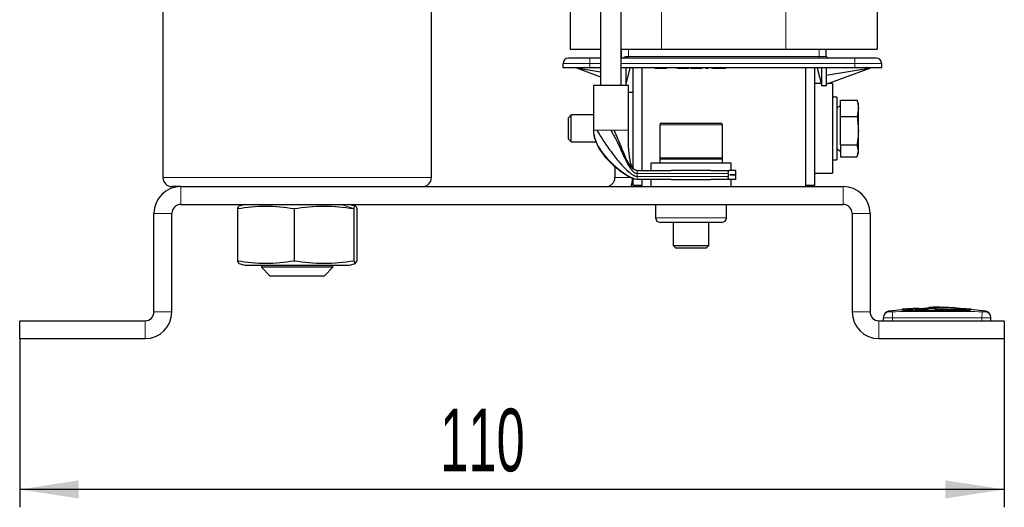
# Model space of a CAD drawing. Header units: millimetres. Extents: x 5 to 418, y 2 to 292.
# Tile 37 of 40: x 179 to 234, y 166 to 193. Entities that reach past the tile are written whole.
import ezdxf

# ---------------------------------------------------------------- set-up
doc = ezdxf.new("R2010")
doc.units = ezdxf.units.MM
doc.layers.add('SLD-0', color=7, linetype='Continuous')
doc.styles.add('SLDTEXTSTYLE0', font='TXT', dxfattribs={"width": 0.605})
doc.dimstyles.new('SLDDIMSTYLE0', dxfattribs={"dimtxt": 3.5, "dimasz": 3.302, "dimexe": 0, "dimexo": 0.0625, "dimgap": 0.875, "dimtad": 1, "dimlfac": 2, "dimrnd": 1e-09, "dimzin": 12, "dimdsep": 46, "dimtxsty": 'SLDTEXTSTYLE0', "dimsah": 1, "dimcen": 0.09, "dimadec": 0, "dimazin": 3, "dimtfac": 1, "dimtofl": 0, "dimtmove": 0, "dimatfit": 3, "dimfxl": 1, "dimfrac": 2, "dimtolj": 1, "dimtzin": 12, "dimarcsym": 0})

# ---------------------------------------------------------------- blocks, each defined once
blk = doc.blocks.new('_D_2')
at = {"layer": 'SLD-0', "color": 7}
for p, q in [((179.143, 175.08), (179.143, 165.655)), ((234.143, 175.08), (234.143, 165.655)), ((234.143, 166.655), (179.143, 166.655))]:
    blk.add_line(p, q, dxfattribs=at)
for points in [[(179.143, 166.655), (182.445, 166.147), (182.445, 167.163)], [(234.143, 166.655), (230.841, 167.163), (230.841, 166.147)]]:
    blk.add_solid(points, dxfattribs=at)
at = {"layer": 'SLD-0', "color": 7, "insert": (202.632, 171.167), "char_height": 3.5, "attachment_point": 1, "style": 'SLDTEXTSTYLE0'}
blk.add_mtext('110', dxfattribs=at)

msp = doc.modelspace()

# ---------------------------------------------------------------- linework, layer by layer
at = {"color": 7, "linetype": 'Continuous', "lineweight": 25}
for p, q in [((211.5929, 212.4713), (211.5929, 189.2298)), ((212.7429, 189.2298), (212.7429, 212.4713)), ((187.1429, 210.0798), (187.1429, 184.0798)), ((202.1429, 184.0798), (202.1429, 210.0798)), ((209.8929, 208.4048), (209.8929, 191.2548)), ((227.0429, 208.4048), (227.0429, 191.2548)), ((209.8929, 191.2548), (211.5929, 191.2548)), ((212.7429, 191.2548), (214.9929, 191.2548)), ((212.7429, 191.2548), (212.7429, 190.7548)), ((214.9929, 191.2548), (221.9429, 191.2548)), ((221.9429, 191.2548), (227.0429, 191.2548)), ((224.1929, 190.8548), (224.1929, 191.2548)), ((209.4929, 190.2048), (209.4929, 190.4548)), ((211.5929, 190.7548), (210.9929, 190.7548)), ((225.7929, 190.7548), (212.7429, 190.7548)), ((227.2929, 190.2048), (227.2929, 190.4548)), ((210.9929, 190.2048), (209.4929, 190.2048)), ((210.2429, 190.2048), (211.5929, 189.9888)), ((210.2429, 190.2048), (211.5929, 189.7188)), ((211.5929, 190.2048), (210.9929, 190.2048)), ((225.7929, 190.2048), (212.7429, 190.2048)), ((212.9929, 190.2048), (212.9929, 189.2298)), ((212.9991, 189.2298), (213.2429, 190.2048)), ((213.3929, 190.2048), (213.3929, 184.6333)), ((213.8929, 190.2048), (213.8929, 184.4798)), ((214.6464, 190.1798), (214.6464, 190.2048)), ((215.1537, 190.1798), (215.1537, 190.2048)), ((215.2669, 190.1798), (215.1537, 190.1798)), ((215.2669, 190.1798), (215.2669, 190.2048)), ((215.865, 190.1798), (215.865, 190.2048)), ((216.4964, 190.1798), (216.4964, 190.2048)), ((216.511, 190.1798), (216.511, 190.2048)), ((216.6315, 190.1798), (216.6315, 190.2048)), ((217.2738, 190.1798), (217.2738, 190.2048)), ((217.4636, 190.2048), (217.4636, 190.1798)), ((217.595, 190.1798), (217.4636, 190.1798)), ((217.595, 190.1798), (217.595, 190.2048)), ((217.8286, 190.1798), (217.8286, 190.2048)), ((218.6023, 190.1798), (218.6023, 190.2048)), ((223.0429, 190.2048), (223.0429, 183.6298)), ((223.0429, 190.2048), (223.0429, 183.5798)), ((223.5429, 190.2048), (223.5429, 183.6298)), ((223.6929, 190.2048), (223.9429, 189.2048)), ((223.9429, 189.2048), (223.9429, 190.2048)), ((224.1929, 190.2048), (224.1929, 189.2048)), ((224.1929, 189.8048), (226.6929, 190.2048)), ((224.1929, 189.3048), (226.6929, 190.2048)), ((227.2929, 190.2048), (225.7929, 190.2048)), ((211.1929, 189.2298), (211.1929, 186.7298)), ((213.1429, 189.2298), (211.1929, 189.2298)), ((213.1429, 186.7298), (213.1429, 189.2298)), ((223.9116, 189.3298), (223.5429, 189.3298)), ((224.1929, 189.2048), (223.9429, 189.2048)), ((224.5429, 189.3298), (224.2623, 189.3298)), ((224.5429, 189.3298), (224.5429, 188.5883)), ((213.3929, 188.8298), (213.1429, 188.8298)), ((224.5429, 188.5883), (224.5429, 184.3298)), ((224.7929, 188.5798), (224.5429, 188.5798)), ((224.7929, 188.5798), (224.7929, 185.0798)), ((224.9929, 188.4112), (225.9154, 188.4112)), ((224.9929, 187.4985), (224.9929, 188.4112)), ((225.9154, 188.4112), (225.9929, 187.9549)), ((225.9154, 188.4112), (225.9305, 188.3461)), ((225.9929, 188.2048), (225.9402, 188.3496)), ((225.9929, 187.9549), (225.9929, 188.2048)), ((209.9461, 187.5798), (209.7929, 187.4265)), ((211.1929, 187.5798), (209.9461, 187.5798)), ((209.9461, 186.0798), (209.9461, 187.5798)), ((224.9929, 188.0953), (224.7929, 187.9798)), ((225.9929, 187.9549), (225.9154, 187.4985)), ((225.9929, 186.7078), (225.9929, 187.9549)), ((209.7929, 186.233), (209.7929, 187.4265)), ((214.8929, 187.0298), (214.8929, 185.1798)), ((214.9929, 187.1298), (215.103, 187.1298)), ((215.103, 187.1298), (218.2929, 187.1298)), ((218.3929, 185.1798), (218.3929, 187.0298)), ((224.9929, 187.4985), (225.9154, 187.4985)), ((224.9929, 185.917), (224.9929, 187.4985)), ((225.9929, 185.5827), (225.9929, 186.7078)), ((209.7929, 186.233), (209.9461, 186.0798)), ((209.9461, 186.0798), (211.3273, 186.0798)), ((224.9929, 185.917), (225.9154, 185.917)), ((224.9929, 185.917), (224.9929, 185.2483)), ((225.9929, 185.5827), (225.9154, 185.917)), ((224.7929, 185.6798), (224.9929, 185.5643)), ((225.9154, 185.2483), (225.9929, 185.5827)), ((225.9402, 185.31), (225.9929, 185.4548)), ((225.9929, 185.4548), (225.9929, 185.5827)), ((214.3929, 184.8798), (214.3929, 184.4798)), ((216.6429, 184.8798), (214.3929, 184.8798)), ((214.8929, 185.1298), (214.8929, 184.8798)), ((214.8929, 185.1298), (216.6429, 185.1298)), ((216.6429, 185.1298), (218.3929, 185.1298)), ((218.8929, 184.8798), (216.6429, 184.8798)), ((218.3929, 184.8798), (218.3929, 185.1298)), ((218.8929, 184.4798), (218.8929, 184.8798)), ((224.5429, 185.0798), (224.7929, 185.0798)), ((224.9929, 185.2483), (225.9154, 185.2483)), ((212.3929, 184.7027), (212.3929, 184.0798)), ((213.6429, 184.4798), (215.535, 184.4798)), ((216.6429, 184.4798), (215.535, 184.4798)), ((217.7508, 184.4798), (216.6429, 184.4798)), ((217.7508, 184.4798), (218.7824, 184.4798)), ((218.7158, 184.3131), (218.7158, 184.1465)), ((219.1429, 184.4798), (218.7824, 184.4798)), ((219.1429, 184.2323), (219.1429, 184.4798)), ((223.5429, 184.3298), (224.5429, 184.3298)), ((213.3929, 184.0436), (213.3929, 183.6298)), ((215.535, 183.9798), (213.6429, 183.9798)), ((213.8929, 183.9798), (213.8929, 183.6298)), ((213.8929, 183.9798), (213.8929, 183.5798)), ((214.3929, 183.9798), (214.3929, 183.5798)), ((215.535, 183.9798), (217.7508, 183.9798)), ((218.7824, 183.9798), (217.7508, 183.9798)), ((219.1429, 183.9798), (218.7824, 183.9798)), ((218.8134, 184.2323), (219.1429, 184.2323)), ((218.8134, 184.2273), (218.8134, 184.2323)), ((219.1429, 184.2273), (218.8134, 184.2273)), ((218.8929, 183.5798), (218.8929, 183.9798)), ((219.1429, 183.9798), (219.1429, 184.2273)), ((188.1429, 183.5798), (187.6429, 183.5798)), ((188.1429, 183.5798), (225.1429, 183.5798)), ((213.8929, 183.6298), (213.3929, 183.6298)), ((223.5429, 183.6298), (223.0429, 183.6298)), ((186.6429, 176.5798), (186.6429, 182.0798)), ((187.6429, 176.5798), (187.6429, 182.0798)), ((188.1429, 182.5798), (225.1429, 182.5798)), ((191.3096, 182.3513), (191.3894, 182.475)), ((191.3096, 182.3513), (191.3096, 179.4083)), ((191.7429, 182.5798), (191.3869, 182.4844)), ((194.4694, 182.3513), (194.4694, 179.4083)), ((197.8987, 182.4844), (197.5429, 182.5798)), ((197.8027, 182.3513), (197.8027, 179.4083)), ((197.9761, 182.3513), (197.9761, 179.4083)), ((214.6679, 182.5798), (214.6679, 181.8298)), ((218.6179, 181.8298), (218.6179, 182.5798)), ((225.6429, 182.0798), (225.6429, 176.5798)), ((226.6429, 182.0798), (226.6429, 176.5798)), ((217.9108, 181.5798), (214.9179, 181.5798)), ((215.6429, 181.5798), (215.6429, 180.2798)), ((217.6429, 180.2798), (217.6429, 181.5798)), ((218.3679, 181.5798), (217.9108, 181.5798)), ((215.6429, 180.2798), (215.7929, 180.1298)), ((215.6429, 180.2798), (217.6429, 180.2798)), ((217.4929, 180.1298), (215.7929, 180.1298)), ((217.4929, 180.1298), (217.6429, 180.2798)), ((191.3096, 179.4083), (191.3894, 179.2843)), ((197.8027, 179.4083), (197.8894, 179.2736)), ((197.8894, 179.2736), (197.9761, 179.4083)), ((191.387, 179.2752), (191.7429, 179.1798)), ((191.7429, 179.1798), (197.5398, 179.1798)), ((192.6429, 179.1798), (192.6429, 179.0798)), ((192.6429, 179.0798), (193.1429, 178.5798)), ((196.6429, 179.0798), (192.6429, 179.0798)), ((196.1429, 178.5798), (196.6429, 179.0798)), ((196.6429, 179.0798), (196.6429, 179.1798)), ((197.5398, 179.1798), (197.5429, 179.1798)), ((197.5429, 179.1798), (197.9, 179.2755)), ((196.1429, 178.5798), (193.1429, 178.5798)), ((228.4532, 176.6977), (227.6639, 176.6169)), ((229.3577, 176.7788), (228.4296, 176.7224)), ((229.5197, 176.7001), (228.4533, 176.6562)), ((228.4533, 176.6883), (229.5197, 176.7001)), ((228.4533, 176.6883), (228.4533, 176.6782)), ((228.4533, 176.6221), (228.4533, 176.6121)), ((229.5211, 176.768), (228.5723, 176.7235)), ((229.9216, 176.766), (232.0773, 176.7361)), ((230.2705, 176.7116), (232.26, 176.693)), ((230.7205, 176.8332), (230.7205, 176.8275)), ((231.358, 176.8073), (230.7205, 176.8332)), ((232.26, 176.683), (230.8747, 176.696)), ((232.2836, 176.7304), (231.3568, 176.7829)), ((231.358, 176.8039), (231.358, 176.8073)), ((231.9297, 176.7382), (232.26, 176.7184)), ((232.26, 176.693), (232.26, 176.683)), ((232.26, 176.624), (232.26, 176.614)), ((233.1219, 176.6169), (232.2601, 176.7051)), ((179.1429, 175.0798), (179.1429, 176.0798)), ((179.1429, 176.0798), (186.1429, 176.0798)), ((227.1429, 176.0798), (234.1429, 176.0798)), ((227.3929, 176.0798), (227.3929, 176.2358)), ((233.3929, 176.0798), (233.3929, 176.2358)), ((234.1429, 176.0798), (234.1429, 175.0798)), ((179.1429, 175.0798), (186.1429, 175.0798)), ((227.1429, 175.0798), (234.1429, 175.0798))]:
    msp.add_line(p, q, dxfattribs=at)
at = {"color": 7, "linetype": 'Continuous', "lineweight": 18}
for p, q in [((214.9929, 208.4048), (214.9929, 191.2548)), ((221.9429, 208.4048), (221.9429, 191.2548)), ((213.037, 190.8548), (213.1429, 190.8548)), ((213.1429, 190.8548), (213.1429, 191.2548)), ((213.1429, 190.8548), (213.1429, 190.7548)), ((213.1429, 190.8548), (223.7929, 190.8548)), ((223.7929, 191.2548), (223.7929, 190.8548)), ((223.7929, 190.8548), (223.7929, 190.7548)), ((223.7929, 190.8548), (224.1929, 190.8548)), ((210.9929, 190.4548), (209.4929, 190.4548)), ((210.9929, 190.4548), (210.9929, 190.7548)), ((211.5929, 190.4548), (210.9929, 190.4548)), ((210.9929, 190.2048), (210.9929, 190.4548)), ((225.7929, 190.4548), (212.7429, 190.4548)), ((225.7929, 190.4548), (225.7929, 190.7548)), ((227.2929, 190.4548), (225.7929, 190.4548)), ((225.7929, 190.2048), (225.7929, 190.4548)), ((214.7373, 190.1798), (214.7373, 190.2048)), ((214.9552, 190.2048), (214.9552, 190.1798)), ((215.9062, 190.1798), (215.9062, 190.2048)), ((216.0284, 190.1798), (216.0284, 190.2048)), ((216.2188, 190.1798), (216.2188, 190.2048)), ((216.4082, 190.2048), (216.4082, 190.1798)), ((216.7251, 190.1798), (216.7251, 190.2048)), ((216.962, 190.1798), (216.962, 190.2048)), ((217.1765, 190.2048), (217.1765, 190.1798)), ((217.8621, 190.1798), (217.8621, 190.2048)), ((217.9832, 190.1798), (217.9832, 190.2048)), ((218.2131, 190.1798), (218.2131, 190.2048)), ((218.4392, 190.1798), (218.4392, 190.2048)), ((218.5647, 190.1798), (218.5647, 190.2048)), ((215.0097, 187.0298), (214.8929, 187.0298)), ((218.3929, 187.0298), (215.0097, 187.0298)), ((211.1929, 186.7298), (211.1948, 186.7298)), ((211.1948, 186.7298), (211.1994, 186.7298)), ((212.1679, 186.7298), (212.3555, 186.7298)), ((214.8929, 185.1798), (218.3929, 185.1798)), ((218.7158, 184.3131), (213.6429, 184.3131)), ((213.6429, 184.3131), (213.6429, 184.1465)), ((202.1429, 184.0798), (187.1429, 184.0798)), ((212.3929, 184.0798), (213.3078, 184.0798)), ((218.7158, 184.1465), (213.6429, 184.1465)), ((188.1429, 183.5798), (188.1429, 182.5798)), ((225.1429, 182.5798), (225.1429, 183.5798)), ((187.6429, 182.0798), (186.6429, 182.0798)), ((197.0846, 182.5798), (197.8027, 182.3513)), ((226.6429, 182.0798), (225.6429, 182.0798)), ((218.0946, 181.8298), (214.6679, 181.8298)), ((218.6179, 181.8298), (218.0946, 181.8298)), ((197.5398, 179.1798), (197.8894, 179.2736)), ((186.6429, 176.5798), (187.6429, 176.5798)), ((225.6429, 176.5798), (226.6429, 176.5798)), ((227.8887, 176.5857), (227.8929, 176.2357)), ((232.897, 176.5857), (232.8929, 176.2358)), ((233.0489, 176.5857), (233.0895, 176.6212)), ((186.1429, 175.0798), (186.1429, 176.0798)), ((227.1429, 176.0798), (227.1429, 175.0798)), ((227.8929, 176.0798), (227.8929, 176.2357)), ((232.8929, 176.0798), (232.8929, 176.2358))]:
    msp.add_line(p, q, dxfattribs=at)
at = {"color": 7, "linetype": 'Continuous', "lineweight": 25, "flags": 128}
msp.add_lwpolyline([(213.3071, 183.5798), (213.364, 183.7872), (213.3929, 184.0798)], dxfattribs=at)
at = {"color": 7, "linetype": 'Continuous', "lineweight": 18}
for centre, radius, start, end in [((212.9227, 190.8315), 0.1167, 318.85753, 11.49594), ((227.7428, 176.2358), 0.35, 90.98968, 179.99794), ((233.0429, 176.2358), 0.35, 0.00206, 89.00957)]:
    msp.add_arc(centre, radius, start, end, dxfattribs=at)
at = {"color": 7, "linetype": 'Continuous', "lineweight": 25}
for centre, radius, start, end in [((224.2929, 190.8548), 0.1, 180, 270), ((209.7929, 190.4548), 0.3, 90, 180), ((226.9929, 190.4548), 0.3, 0, 90), ((214.9929, 187.0298), 0.1, 90, 180), ((218.2929, 187.0298), 0.1, 0, 90), ((214.9429, 185.1798), 0.05, 180, 270), ((218.3429, 185.1798), 0.05, 270, 0), ((187.6429, 184.0798), 0.5, 180, 270), ((201.6429, 184.0798), 0.5, 270, 0), ((211.8929, 184.0798), 0.5, 270, 0), ((188.1429, 182.0798), 1.5, 90, 180), ((225.1429, 182.0798), 1.5, 0, 90), ((188.1429, 182.0798), 0.5, 90, 180), ((225.1429, 182.0798), 0.5, 0, 90), ((214.9179, 181.8298), 0.25, 180, 270), ((218.3679, 181.8298), 0.25, 270, 0), ((186.1429, 176.5798), 0.5, 270, 0), ((186.1429, 176.5798), 1.5, 270, 0), ((227.1429, 176.5798), 1.5, 180, 270), ((227.1429, 176.5798), 0.5, 180, 270), ((227.7429, 176.2744), 0.35, 97.64234, 180), ((233.0429, 176.2744), 0.35, 360, 82.37311)]:
    msp.add_arc(centre, radius, start, end, dxfattribs=at)
at = {"color": 7, "linetype": 'Continuous', "lineweight": 18}
for points, knots in [([(212.8483, 190.7548), (212.8539, 190.7626), (212.8722, 190.7883), (212.9146, 190.8208), (212.9727, 190.8494), (213.0162, 190.853), (213.037, 190.8548)], [0, 0, 0, 0, 0.1393259, 0.4575311, 0.7399733, 1, 1, 1, 1]), ([(211.1948, 186.7298), (211.2249, 186.5413), (211.2861, 186.1582), (211.5919, 185.6169), (211.9813, 185.1188), (212.4099, 184.6995), (212.823, 184.371), (213.1708, 184.1465), (213.4188, 184.0287), (213.5655, 183.9857), (213.619, 183.9816), (213.6429, 183.9798)], [0, 0, 0, 0, 0.1623037, 0.3298905, 0.4984755, 0.6596672, 0.7871603, 0.8932114, 0.9629396, 0.9834432, 1, 1, 1, 1]), ([(227.6962, 176.6212), (227.6962, 176.6212), (227.6827, 176.6331), (227.7098, 176.6094), (227.7368, 176.5857)], [0, 0, 0, 0, 0.0000732, 1, 1, 1, 1]), ([(227.7368, 176.5857), (227.7377, 176.5856), (227.7398, 176.5853), (227.7584, 176.585), (227.7927, 176.585), (227.8379, 176.5852), (227.8718, 176.5855), (227.8887, 176.5857)], [0, 0, 0, 0, 0.14056698, 0.35532785, 0.57084385, 0.7860438, 1, 1, 1, 1]), ([(227.8887, 176.5857), (228.4571, 176.5911), (229.5941, 176.602), (231.2636, 176.6015), (232.3646, 176.5908), (232.897, 176.5857)], [0, 0, 0, 0, 0.34049866, 0.68104892, 1, 1, 1, 1]), ([(232.897, 176.5857), (232.9081, 176.5856), (232.9361, 176.5853), (232.9785, 176.585), (233.0169, 176.585), (233.0433, 176.5852), (233.0471, 176.5855), (233.0489, 176.5857)], [0, 0, 0, 0, 0.1406569, 0.3555038, 0.5710329, 0.7861716, 1, 1, 1, 1]), ([(227.8929, 176.2357), (227.8367, 176.2356), (227.7242, 176.2352), (227.5744, 176.2351), (227.4613, 176.2351), (227.4014, 176.2353), (227.3953, 176.2357), (227.3929, 176.2358)], [0, 0, 0, 0, 0.21467278, 0.42935247, 0.64402667, 0.85869575, 1, 1, 1, 1]), ([(232.8929, 176.2358), (232.3612, 176.2411), (231.2621, 176.2521), (229.5954, 176.2527), (228.4604, 176.2414), (227.8929, 176.2357)], [0, 0, 0, 0, 0.3189779, 0.6594764, 1, 1, 1, 1]), ([(233.3929, 176.2358), (233.3873, 176.2356), (233.3763, 176.2353), (233.2901, 176.2351), (233.1632, 176.2351), (233.0227, 176.2353), (232.9297, 176.2356), (232.8929, 176.2358)], [0, 0, 0, 0, 0.2146723, 0.429352, 0.6440261, 0.8586954, 1, 1, 1, 1])]:
    msp.add_open_spline(points, degree=3, knots=knots, dxfattribs=at)
at = {"color": 7, "linetype": 'Continuous', "lineweight": 25}
for points, knots in [([(210.9929, 190.7548), (210.842, 190.7548), (210.609, 190.7548), (210.3293, 190.7548), (210.1384, 190.7548), (209.9833, 190.7548), (209.8339, 190.7548), (209.809, 190.7548), (209.7929, 190.7548)], [0, 0, 0, 0, 0.2394429, 0.3696501, 0.4999999, 0.6302072, 0.7605571, 1, 1, 1, 1]), ([(226.9929, 190.7548), (226.9767, 190.7548), (226.9519, 190.7548), (226.8025, 190.7548), (226.6474, 190.7548), (226.4565, 190.7548), (226.1768, 190.7548), (225.9438, 190.7548), (225.7929, 190.7548)], [0, 0, 0, 0, 0.2394429, 0.3696501, 0.4999999, 0.6302072, 0.7605571, 1, 1, 1, 1]), ([(214.7373, 190.1798), (214.7232, 190.1798), (214.6942, 190.1798), (214.6547, 190.1798), (214.6498, 190.1798), (214.6464, 190.1798)], [0, 0, 0, 0, 0.2241486, 0.4596817, 1, 1, 1, 1]), ([(214.9552, 190.1798), (214.9346, 190.1798), (214.8941, 190.1798), (214.836, 190.1798), (214.7823, 190.1798), (214.7526, 190.1798), (214.7373, 190.1798)], [0, 0, 0, 0, 0.249498, 0.4915537, 0.7379802, 1, 1, 1, 1]), ([(215.1537, 190.1798), (215.1413, 190.1798), (215.1173, 190.1798), (215.0692, 190.1798), (215.0144, 190.1798), (214.9754, 190.1798), (214.9552, 190.1798)], [0, 0, 0, 0, 0.25826412, 0.50041893, 0.74235411, 1, 1, 1, 1]), ([(216.0284, 190.1798), (216.0028, 190.1798), (215.9489, 190.1798), (215.9208, 190.1798), (215.9062, 190.1798)], [0, 0, 0, 0, 0.4768244, 1, 1, 1, 1]), ([(216.2188, 190.1798), (216.1839, 190.1798), (216.1158, 190.1798), (216.0571, 190.1798), (216.0284, 190.1798)], [0, 0, 0, 0, 0.5118802, 1, 1, 1, 1]), ([(216.4082, 190.1798), (216.3811, 190.1798), (216.3242, 190.1798), (216.255, 190.1798), (216.2188, 190.1798)], [0, 0, 0, 0, 0.4763169, 1, 1, 1, 1]), ([(216.4964, 190.1798), (216.4897, 190.1798), (216.4769, 190.1798), (216.4303, 190.1798), (216.4082, 190.1798)], [0, 0, 0, 0, 0.5252414, 1, 1, 1, 1]), ([(216.7251, 190.1798), (216.7108, 190.1798), (216.6826, 190.1798), (216.6531, 190.1798), (216.6346, 190.1798), (216.6325, 190.1798), (216.6315, 190.1798)], [0, 0, 0, 0, 0.25613575, 0.50096401, 0.74529442, 1, 1, 1, 1]), ([(216.962, 190.1798), (216.9174, 190.1798), (216.8517, 190.1798), (216.7733, 190.1798), (216.7413, 190.1798), (216.7251, 190.1798)], [0, 0, 0, 0, 0.5127884, 0.7549905, 1, 1, 1, 1]), ([(217.1765, 190.1798), (217.1455, 190.1798), (217.0815, 190.1798), (217.0027, 190.1798), (216.962, 190.1798)], [0, 0, 0, 0, 0.4832501, 1, 1, 1, 1]), ([(217.2738, 190.1798), (217.267, 190.1798), (217.2536, 190.1798), (217.2019, 190.1798), (217.1765, 190.1798)], [0, 0, 0, 0, 0.50879547, 1, 1, 1, 1]), ([(217.9832, 190.1798), (217.9565, 190.1798), (217.9043, 190.1798), (217.8759, 190.1798), (217.8621, 190.1798)], [0, 0, 0, 0, 0.5134657, 1, 1, 1, 1]), ([(218.2131, 190.1798), (218.1694, 190.1798), (218.0889, 190.1798), (218.0164, 190.1798), (217.9832, 190.1798)], [0, 0, 0, 0, 0.5421237, 1, 1, 1, 1]), ([(218.4392, 190.1798), (218.4062, 190.1798), (218.334, 190.1798), (218.2556, 190.1798), (218.2131, 190.1798)], [0, 0, 0, 0, 0.4579827, 1, 1, 1, 1]), ([(218.5647, 190.1798), (218.55, 190.1798), (218.5204, 190.1798), (218.4664, 190.1798), (218.4392, 190.1798)], [0, 0, 0, 0, 0.4969041, 1, 1, 1, 1]), ([(225.9154, 187.4985), (225.9169, 187.4904), (225.9643, 187.2298), (225.9788, 186.9646), (225.9929, 186.7078)], [0, 0, 0, 0, 0.03106945, 1, 1, 1, 1]), ([(211.1929, 186.7298), (211.1981, 186.6309), (211.2094, 186.4149), (211.3411, 185.9954), (211.6177, 185.5055), (212.0443, 184.9978), (212.5306, 184.5637), (212.9522, 184.2682), (213.2234, 184.115), (213.3965, 184.0399), (213.4781, 184.0108), (213.5177, 184), (213.5355, 183.9951)], [0, 0, 0, 0, 0.0810183, 0.1769293, 0.3111077, 0.4776964, 0.6506452, 0.8040587, 0.9255039, 0.9693138, 0.9862456, 1, 1, 1, 1]), ([(211.3791, 186.7298), (211.5076, 186.5201), (211.7667, 186.0972), (212.2155, 185.464), (212.6311, 184.9396), (212.9879, 184.5566), (213.2278, 184.3405), (213.4098, 184.2208), (213.5281, 184.1608), (213.6075, 184.1509), (213.6429, 184.1465)], [0, 0, 0, 0, 0.2279455, 0.4597976, 0.6744703, 0.796473, 0.8961342, 0.937969, 0.9723445, 1, 1, 1, 1]), ([(212.1679, 186.7298), (212.2699, 186.5489), (212.4775, 186.1812), (212.7221, 185.6399), (212.9297, 185.1798), (213.1112, 184.8161), (213.269, 184.5592), (213.4134, 184.399), (213.5443, 184.3238), (213.6113, 184.3166), (213.6429, 184.3131)], [0, 0, 0, 0, 0.19776307, 0.4020422, 0.60066677, 0.73541263, 0.84931803, 0.93634399, 0.97008508, 1, 1, 1, 1]), ([(213.6429, 184.4798), (213.6115, 184.4828), (213.5457, 184.4892), (213.456, 184.536), (213.372, 184.6033), (213.2577, 184.7307), (213.1269, 184.9381), (212.9626, 185.2722), (212.7852, 185.6983), (212.5869, 186.2058), (212.4318, 186.5571), (212.3555, 186.7298)], [0, 0, 0, 0, 0.0323689, 0.0680203, 0.1095159, 0.1576297, 0.2724801, 0.4071002, 0.6040419, 0.8052822, 1, 1, 1, 1]), ([(213.6429, 184.4798), (213.6201, 184.4813), (213.5745, 184.4845), (213.5089, 184.5124), (213.4487, 184.5582), (213.3705, 184.6521), (213.2914, 184.8252), (213.1933, 185.222), (213.1451, 185.869), (213.1437, 186.4233), (213.143, 186.7298)], [0, 0, 0, 0, 0.0278686, 0.0559642, 0.0862024, 0.1203622, 0.2053385, 0.317327, 0.6224766, 1, 1, 1, 1]), ([(225.9929, 186.7078), (225.9842, 186.5077), (225.9727, 186.2425), (225.9267, 185.9813), (225.9154, 185.917)], [0, 0, 0, 0, 0.7539542, 1, 1, 1, 1]), ([(218.7158, 184.3131), (218.7165, 184.3308), (218.7178, 184.3662), (218.7285, 184.4137), (218.744, 184.4513), (218.7629, 184.4755), (218.7762, 184.4784), (218.7824, 184.4798)], [0, 0, 0, 0, 0.1951654, 0.3900866, 0.5916711, 0.80804, 1, 1, 1, 1]), ([(218.7824, 183.9798), (218.7748, 183.9819), (218.7594, 183.986), (218.7384, 184.0183), (218.723, 184.0651), (218.7164, 184.1112), (218.7159, 184.1384), (218.7158, 184.1465)], [0, 0, 0, 0, 0.235246, 0.4707022, 0.6988391, 0.910418, 1, 1, 1, 1]), ([(191.3096, 182.3513), (191.8362, 182.4187), (192.8895, 182.5534), (193.9428, 182.4187), (194.4694, 182.3513)], [0, 0, 0, 0, 0.4999949, 1, 1, 1, 1]), ([(194.4694, 182.3513), (195.0249, 182.4187), (196.136, 182.5534), (197.2471, 182.4187), (197.8027, 182.3513)], [0, 0, 0, 0, 0.4999949, 1, 1, 1, 1]), ([(197.8027, 182.3513), (197.8316, 182.4187), (197.8894, 182.5534), (197.9473, 182.4186), (197.9761, 182.3513)], [0, 0, 0, 0, 0.5008729, 1, 1, 1, 1]), ([(194.4694, 179.4083), (193.9428, 179.3409), (192.8895, 179.2062), (191.8362, 179.3409), (191.3096, 179.4083)], [0, 0, 0, 0, 0.4999949, 1, 1, 1, 1]), ([(197.8027, 179.4083), (197.2471, 179.3409), (196.136, 179.2062), (195.0249, 179.3409), (194.4694, 179.4083)], [0, 0, 0, 0, 0.4999949, 1, 1, 1, 1]), ([(228.4533, 176.6221), (228.9739, 176.6336), (230.2427, 176.6617), (231.5117, 176.638), (232.26, 176.624)], [0, 0, 0, 0, 0.4103295, 1, 1, 1, 1]), ([(232.26, 176.614), (231.7397, 176.625), (230.4708, 176.6518), (229.2019, 176.6268), (228.4533, 176.6121)], [0, 0, 0, 0, 0.4100764, 1, 1, 1, 1]), ([(229.9216, 176.7295), (229.9185, 176.728), (229.9123, 176.7248), (229.8641, 176.7199), (229.7931, 176.7154), (229.7046, 176.7117), (229.6092, 176.7092), (229.5176, 176.708), (229.4401, 176.7082), (229.3857, 176.7099), (229.3653, 176.7122), (229.364, 176.7139), (229.3636, 176.7143)], [0, 0, 0, 0, 0.107578, 0.2151551, 0.3227414, 0.4302646, 0.5376806, 0.6449866, 0.752213, 0.8594107, 0.9666405, 1, 1, 1, 1]), ([(229.5211, 176.768), (229.7247, 176.7886), (229.953, 176.8116), (230.1817, 176.8013), (230.2067, 176.8002)], [0, 0, 0, 0, 0.891037, 1, 1, 1, 1]), ([(230.72, 176.8189), (230.5988, 176.829), (230.3367, 176.851), (230.0747, 176.8268), (229.9338, 176.8138)], [0, 0, 0, 0, 0.462117, 1, 1, 1, 1]), ([(232.0773, 176.7361), (231.5569, 176.7834), (230.9334, 176.8401), (230.3098, 176.8059), (230.2067, 176.8002)], [0, 0, 0, 0, 0.8346286, 1, 1, 1, 1])]:
    msp.add_open_spline(points, degree=3, knots=knots, dxfattribs=at)
at = {"color": 7, "linetype": 'Continuous', "lineweight": 18}
for points in [[(211.1994, 186.7298), (211.2146, 186.7298), (211.2448, 186.7298), (211.3343, 186.7298), (211.3791, 186.7298)], [(211.3791, 186.7298), (211.4283, 186.7298), (211.5268, 186.7298), (211.7216, 186.7298), (211.938, 186.7298), (212.0912, 186.7298), (212.1679, 186.7298)], [(212.3555, 186.7298), (212.4633, 186.7298), (212.6788, 186.7298), (212.9341, 186.7298), (213.1092, 186.7298), (213.1317, 186.7298), (213.1429, 186.7298)], [(213.6429, 184.4798), (213.6429, 184.4791), (213.6429, 184.4777), (213.6429, 184.4665), (213.6429, 184.4495), (213.6429, 184.4333), (213.6429, 184.4252)], [(213.6429, 184.4252), (213.6429, 184.4173), (213.6429, 184.4014), (213.6429, 184.3735), (213.6429, 184.3439), (213.6429, 184.3234), (213.6429, 184.3131)], [(213.6429, 184.1465), (213.6429, 184.1246), (213.6429, 184.0809), (213.6429, 184.0259), (213.6429, 183.9873), (213.6429, 183.9823), (213.6429, 183.9798)]]:
    msp.add_open_spline(points, degree=3, dxfattribs=at)

# ---------------------------------------------------------------- dimensions: what is measured, and where the dimension line sits
at = {"layer": 'SLD-0', "color": 7}
dim = msp.add_linear_dim(base=(179.1429, 166.6549), p1=(234.1429, 175.0798), p2=(179.1429, 175.0798), dimstyle='SLDDIMSTYLE0', dxfattribs=at)
dim.commit()
dim.dimension.update_dxf_attribs({"geometry": '_D_2', "text_midpoint": (206.6429, 166.6549), "dimtype": 160})

doc.saveas('drawing.dxf')
